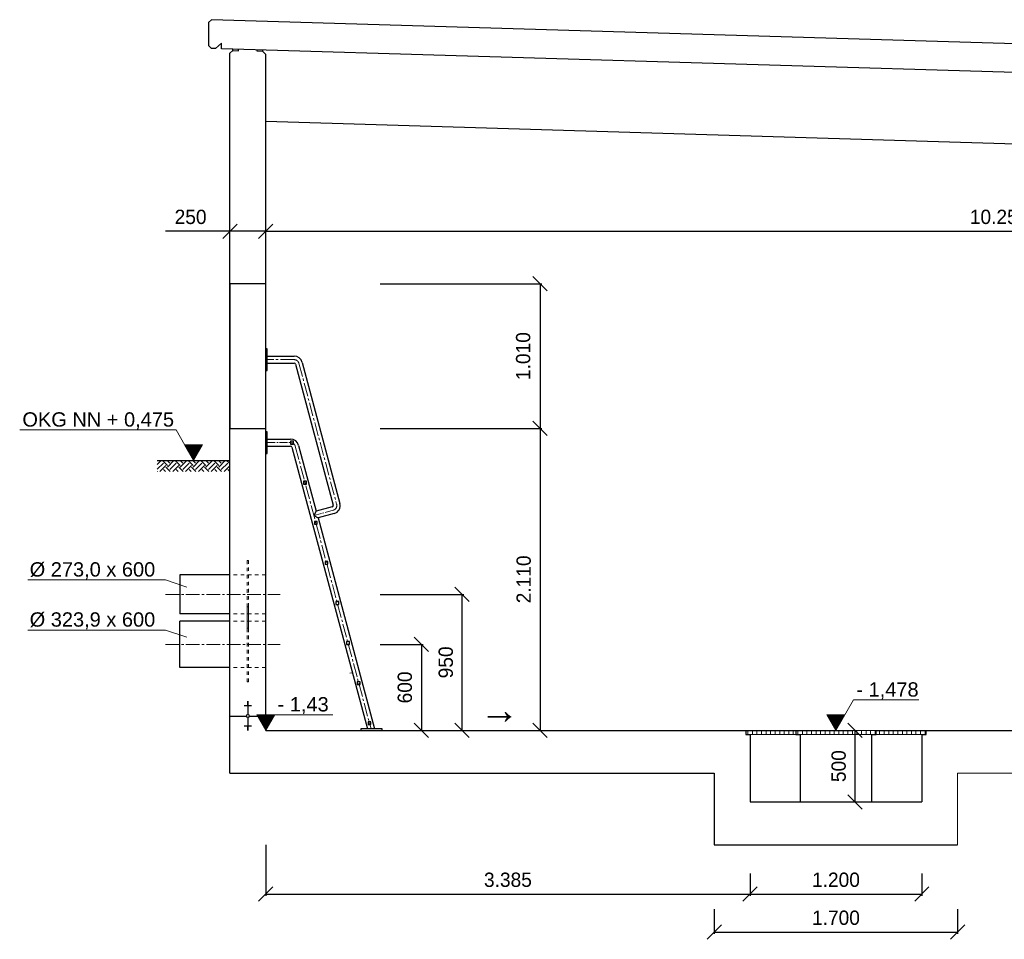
# Model space of a CAD drawing. Header units: millimetres. Extents: x -2065 to 128713, y -54195 to 32418.
# Tile 55 of 61: x 100588 to 107469, y -46287 to -39862. Entities that reach past the tile are written whole.
import ezdxf

# ---------------------------------------------------------------- set-up
doc = ezdxf.new("R2010")
doc.units = ezdxf.units.MM
doc.linetypes.add('JIS_02_1.0', pattern=[2, 1, -1])
doc.linetypes.add('MITTE2', pattern=[28.575, 19.05, -3.175, 3.175, -3.175])
doc.layers.add('Bemaßung', color=7, linetype='Continuous', lineweight=9)
for name, color, linetype in [('Beschriftung', 7, 'Continuous'), ('P-MU150AUSL', 7, 'Continuous'), ('P-MU200AUSL', 7, 'Continuous'), ('POL_Bema', 7, 'Continuous')]:
    doc.layers.add(name, color=color, linetype=linetype)
doc.styles.add('LBB3.5M1000', font='isocp.shx', dxfattribs={"height": 3.5})
doc.dimstyles.new('DIN', dxfattribs={"dimtxt": 2.5, "dimasz": 2.5, "dimexe": 1.25, "dimexo": 0.625, "dimtad": 1, "dimtih": 1, "dimdec": 4, "dimdsep": 46, "dimlunit": 6, "dimtxsty": 'Standard', "dimcen": 2.5, "dimadec": 0, "dimazin": 0, "dimtfac": 1, "dimtdec": 4, "dimtmove": 0, "dimatfit": 3, "dimfxl": 0, "dimtvp": 1, "dimtolj": 1, "dimtzin": 0, "dimarcsym": 0})

# ---------------------------------------------------------------- blocks, each defined once
blk = doc.blocks.new('_Oblique')
at = {"layer": 'POL_Bema', "color": 0, "lineweight": -2}
blk.add_line((-0.5, -0.5), (0.5, 0.5), dxfattribs=at)
blk = doc.blocks.new('*D315')
at = {"layer": 'Bemaßung', "color": 0, "lineweight": -2, "transparency": 16777216}
for p, q in [((102307.5, -45626.7), (102307.5, -45983.6)), ((105692.5, -45826.7), (105692.5, -45983.6)), ((102307.5, -45971.1), (105692.5, -45971.1))]:
    blk.add_line(p, q, dxfattribs=at)
at = {"layer": 'DEFPOINTS', "color": 0, "transparency": 16777216}
for p in [(102307.5, -45126.7), (105692.5, -45326.7), (105692.5, -45971.1)]:
    blk.add_point(p, dxfattribs=at)
at = {"layer": 'Bemaßung', "color": 0, "lineweight": -2, "transparency": 16777216, "xscale": 100, "yscale": 100, "zscale": 100, "rotation": 180}
blk.add_blockref('_Oblique', (102307.5, -45971.1), dxfattribs=at)
at = {"layer": 'Bemaßung', "color": 0, "lineweight": -2, "transparency": 16777216, "xscale": 100, "yscale": 100, "zscale": 100}
blk.add_blockref('_Oblique', (105692.5, -45971.1), dxfattribs=at)
at = {"layer": 'Bemaßung', "color": 0, "transparency": 16777216, "insert": (104000, -45871.1), "char_height": 100, "attachment_point": 5}
blk.add_mtext('\\A1;3.385', dxfattribs=at)
blk = doc.blocks.new('*D316')
at = {"layer": 'Bemaßung', "color": 0, "lineweight": -2, "transparency": 16777216}
for p, q in [((105692.5, -45826.7), (105692.5, -45983.6)), ((106892.5, -45826.7), (106892.5, -45983.6)), ((105692.5, -45971.1), (106892.5, -45971.1))]:
    blk.add_line(p, q, dxfattribs=at)
at = {"layer": 'DEFPOINTS', "color": 0, "transparency": 16777216}
for p in [(105692.5, -45326.7), (106892.5, -45326.7), (106892.5, -45971.1)]:
    blk.add_point(p, dxfattribs=at)
at = {"layer": 'Bemaßung', "color": 0, "lineweight": -2, "transparency": 16777216, "xscale": 100, "yscale": 100, "zscale": 100, "rotation": 180}
blk.add_blockref('_Oblique', (105692.5, -45971.1), dxfattribs=at)
at = {"layer": 'Bemaßung', "color": 0, "lineweight": -2, "transparency": 16777216, "xscale": 100, "yscale": 100, "zscale": 100}
blk.add_blockref('_Oblique', (106892.5, -45971.1), dxfattribs=at)
at = {"layer": 'Bemaßung', "color": 0, "transparency": 16777216, "insert": (106292.5, -45871.1), "char_height": 100, "attachment_point": 5}
blk.add_mtext('\\A1;1.200', dxfattribs=at)
blk = doc.blocks.new('*D332')
at = {"layer": 'Bemaßung', "color": 0, "lineweight": -2, "transparency": 16777216}
for p, q in [((103107.5, -44226.7), (103407.8, -44226.7)), ((103395.3, -44226.7), (103395.3, -44826.7)), ((103207.5, -44826.7), (103407.8, -44826.7))]:
    blk.add_line(p, q, dxfattribs=at)
at = {"layer": 'DEFPOINTS', "color": 0, "transparency": 16777216}
for p in [(102307.5, -44226.7), (102407.5, -44826.7), (103395.3, -44826.7)]:
    blk.add_point(p, dxfattribs=at)
at = {"layer": 'Bemaßung', "color": 0, "lineweight": -2, "transparency": 16777216, "xscale": 100, "yscale": 100, "zscale": 100}
for p, rotation in [((103395.3, -44226.7), 90), ((103395.3, -44826.7), 270)]:
    blk.add_blockref('_Oblique', p, dxfattribs=dict(at, rotation=rotation))
at = {"layer": 'Bemaßung', "color": 0, "transparency": 16777216, "insert": (103280, -44526.7), "char_height": 100, "attachment_point": 5, "rotation": 90}
blk.add_mtext('\\A1;600', dxfattribs=at)
blk = doc.blocks.new('*D333')
at = {"layer": 'Bemaßung', "color": 0, "lineweight": -2, "transparency": 16777216}
for p, q in [((103107.5, -43876.7), (103691.5, -43876.7)), ((103679, -43876.7), (103679, -44826.7)), ((103207.5, -44826.7), (103691.5, -44826.7))]:
    blk.add_line(p, q, dxfattribs=at)
at = {"layer": 'DEFPOINTS', "color": 0, "transparency": 16777216}
for p in [(102307.5, -43876.7), (102407.5, -44826.7), (103679, -44826.7)]:
    blk.add_point(p, dxfattribs=at)
at = {"layer": 'Bemaßung', "color": 0, "lineweight": -2, "transparency": 16777216, "xscale": 100, "yscale": 100, "zscale": 100}
for p, rotation in [((103679, -43876.7), 90), ((103679, -44826.7), 270)]:
    blk.add_blockref('_Oblique', p, dxfattribs=dict(at, rotation=rotation))
at = {"layer": 'Bemaßung', "color": 0, "transparency": 16777216, "insert": (103566.2, -44351.7), "char_height": 100, "attachment_point": 5, "rotation": 90}
blk.add_mtext('\\A1;950', dxfattribs=at)
blk = doc.blocks.new('*D318')
at = {"layer": 'Bemaßung', "color": 0, "lineweight": -2, "transparency": 16777216}
for p, q in [((105442.5, -46076.7), (105442.5, -46249)), ((107142.5, -46076.7), (107142.5, -46249)), ((105442.5, -46236.5), (107142.5, -46236.5))]:
    blk.add_line(p, q, dxfattribs=at)
at = {"layer": 'DEFPOINTS', "color": 0, "transparency": 16777216}
for p in [(105442.5, -45626.7), (107142.5, -45626.7), (107142.5, -46236.5)]:
    blk.add_point(p, dxfattribs=at)
at = {"layer": 'Bemaßung', "color": 0, "lineweight": -2, "transparency": 16777216, "xscale": 100, "yscale": 100, "zscale": 100, "rotation": 180}
blk.add_blockref('_Oblique', (105442.5, -46236.5), dxfattribs=at)
at = {"layer": 'Bemaßung', "color": 0, "lineweight": -2, "transparency": 16777216, "xscale": 100, "yscale": 100, "zscale": 100}
blk.add_blockref('_Oblique', (107142.5, -46236.5), dxfattribs=at)
at = {"layer": 'Bemaßung', "color": 0, "transparency": 16777216, "insert": (106292.5, -46136.5), "char_height": 100, "attachment_point": 5}
blk.add_mtext('\\A1;1.700', dxfattribs=at)
blk = doc.blocks.new('*D320')
at = {"layer": 'Bemaßung', "color": 0, "lineweight": -2, "transparency": 16777216}
for p, q in [((103107.5, -42716.7), (104237.6, -42716.7)), ((104225.1, -42716.7), (104225.1, -44826.7)), ((103107.5, -44826.7), (104237.6, -44826.7))]:
    blk.add_line(p, q, dxfattribs=at)
at = {"layer": 'DEFPOINTS', "color": 0, "transparency": 16777216}
for p in [(102307.5, -42716.7), (102307.5, -44826.7), (104225.1, -44826.7)]:
    blk.add_point(p, dxfattribs=at)
at = {"layer": 'Bemaßung', "color": 0, "lineweight": -2, "transparency": 16777216, "xscale": 100, "yscale": 100, "zscale": 100}
for p, rotation in [((104225.1, -42716.7), 90), ((104225.1, -44826.7), 270)]:
    blk.add_blockref('_Oblique', p, dxfattribs=dict(at, rotation=rotation))
at = {"layer": 'Bemaßung', "color": 0, "transparency": 16777216, "insert": (104110.7, -43771.7), "char_height": 100, "attachment_point": 5, "rotation": 90}
blk.add_mtext('\\A1;2.110', dxfattribs=at)
blk = doc.blocks.new('*D321')
at = {"layer": 'Bemaßung', "color": 0, "lineweight": -2, "transparency": 16777216}
for p, q in [((103107.5, -41706.7), (104237.6, -41706.7)), ((104225.1, -41706.7), (104225.1, -42716.7)), ((103107.5, -42716.7), (104237.6, -42716.7))]:
    blk.add_line(p, q, dxfattribs=at)
at = {"layer": 'DEFPOINTS', "color": 0, "transparency": 16777216}
for p in [(102307.5, -41706.7), (102307.5, -42716.7), (104225.1, -42716.7)]:
    blk.add_point(p, dxfattribs=at)
at = {"layer": 'Bemaßung', "color": 0, "lineweight": -2, "transparency": 16777216, "xscale": 100, "yscale": 100, "zscale": 100}
for p, rotation in [((104225.1, -41706.7), 90), ((104225.1, -42716.7), 270)]:
    blk.add_blockref('_Oblique', p, dxfattribs=dict(at, rotation=rotation))
at = {"layer": 'Bemaßung', "color": 0, "transparency": 16777216, "insert": (104106.9, -42211.7), "char_height": 100, "attachment_point": 5, "rotation": 90}
blk.add_mtext('\\A1;1.010', dxfattribs=at)
blk = doc.blocks.new('*D322')
at = {"layer": 'Bemaßung', "color": 0, "lineweight": -2, "transparency": 16777216}
for p, q in [((105966.4, -44826.7), (106412.6, -44826.7)), ((106425.1, -44826.7), (106425.1, -45326.7)), ((105966.4, -45326.7), (106412.6, -45326.7))]:
    blk.add_line(p, q, dxfattribs=at)
at = {"layer": 'DEFPOINTS', "color": 0, "transparency": 16777216}
for p in [(106466.4, -44826.7), (106425.1, -45326.7), (106466.4, -45326.7)]:
    blk.add_point(p, dxfattribs=at)
at = {"layer": 'Bemaßung', "color": 0, "lineweight": -2, "transparency": 16777216, "xscale": 100, "yscale": 100, "zscale": 100}
for p, rotation in [((106425.1, -44826.7), 90), ((106425.1, -45326.7), 270)]:
    blk.add_blockref('_Oblique', p, dxfattribs=dict(at, rotation=rotation))
at = {"layer": 'Bemaßung', "color": 0, "transparency": 16777216, "insert": (106311.5, -45076.7), "char_height": 100, "attachment_point": 5, "rotation": 90}
blk.add_mtext('\\A1;500', dxfattribs=at)
blk = doc.blocks.new('*D366')
at = {"layer": 'Bemaßung', "color": 0, "lineweight": -2, "transparency": 16777216}
for p, q in [((102307.5, -41339.8), (112557.5, -41339.8)), ((102307.5, -42239.8), (102307.5, -41352.3)), ((112557.5, -41311.2), (112557.5, -41352.3))]:
    blk.add_line(p, q, dxfattribs=at)
at = {"layer": 'DEFPOINTS', "color": 0, "transparency": 16777216}
for p in [(112557.5, -40411.2), (102307.5, -41339.8), (112557.5, -41339.8)]:
    blk.add_point(p, dxfattribs=at)
at = {"layer": 'Bemaßung', "color": 0, "lineweight": -2, "transparency": 16777216, "xscale": 100, "yscale": 100, "zscale": 100, "rotation": 180}
blk.add_blockref('_Oblique', (102307.5, -41339.8), dxfattribs=at)
at = {"layer": 'Bemaßung', "color": 0, "lineweight": -2, "transparency": 16777216, "xscale": 100, "yscale": 100, "zscale": 100}
blk.add_blockref('_Oblique', (112557.5, -41339.8), dxfattribs=at)
at = {"layer": 'Bemaßung', "color": 0, "transparency": 16777216, "insert": (107432.5, -41239.8), "char_height": 100, "attachment_point": 5}
blk.add_mtext('\\A1;10.250', dxfattribs=at)
blk = doc.blocks.new('*D367')
at = {"layer": 'Bemaßung', "color": 0, "lineweight": -2, "transparency": 16777216}
for p, q in [((102057.5, -41339.8), (101607.5, -41339.8)), ((102307.5, -41339.8), (102057.5, -41339.8)), ((102057.5, -41942.6), (102057.5, -41352.3)), ((102307.5, -42239.8), (102307.5, -41352.3))]:
    blk.add_line(p, q, dxfattribs=at)
at = {"layer": 'DEFPOINTS', "color": 0, "transparency": 16777216}
for p in [(102057.5, -41042.6), (102057.5, -41339.8), (102307.5, -41339.8)]:
    blk.add_point(p, dxfattribs=at)
at = {"layer": 'Bemaßung', "color": 0, "lineweight": -2, "transparency": 16777216, "xscale": 100, "yscale": 100, "zscale": 100, "rotation": 180}
blk.add_blockref('_Oblique', (102057.5, -41339.8), dxfattribs=at)
at = {"layer": 'Bemaßung', "color": 0, "lineweight": -2, "transparency": 16777216, "xscale": 100, "yscale": 100, "zscale": 100}
blk.add_blockref('_Oblique', (102307.5, -41339.8), dxfattribs=at)
at = {"layer": 'Bemaßung', "color": 0, "transparency": 16777216, "insert": (101782.5, -41239.8), "char_height": 100, "attachment_point": 5}
blk.add_mtext('\\A1;250', dxfattribs=at)

msp = doc.modelspace()

# ---------------------------------------------------------------- hatches: boundary and pattern name
at = {"lineweight": 5}
h = msp.add_hatch(dxfattribs=at)
h.set_pattern_fill('EARTH', color=256, scale=10, angle=45)
h.set_pattern_definition([(45, (84142.79, -18863.87), (7e-15, 89.80256), [63.5, -63.5]), (45, (84125.95, -18847.03), (7e-15, 89.80256), [63.5, -63.5]), (45, (84109.11, -18830.193), (7e-15, 89.80256), [63.5, -63.5]), (135, (84109.11, -18818.97), (-89.80256, 7e-15), [63.5, -63.5]), (135, (84125.95, -18802.13), (-89.80256, 7e-15), [63.5, -63.5]), (135, (84142.79, -18785.29), (-89.80256, 7e-15), [63.5, -63.5])])
h.paths.add_polyline_path([(101549.78189, -42940.18416), (102054.04953, -42940.18416), (102054.04953, -43017.52722), (101549.78189, -43017.52722)])
at = {"layer": 'Beschriftung', "lineweight": 5}
h = msp.add_hatch(dxfattribs=at)
h.set_pattern_fill('LINE', color=256, scale=2)
h.set_pattern_definition([(0, (101553.6304, -10697.0384), (0, 6.35), [])])
h.paths.add_polyline_path([(101803.6304, -42940.18416), (101740.93684, -42831.59572), (101866.32396, -42831.59572)])
h = msp.add_hatch(dxfattribs=at)
h.set_pattern_fill('LINE', color=256, scale=2)
h.set_pattern_definition([(0, (102057.479, -12583.5384), (0, 6.35), [])])
h.paths.add_polyline_path([(102307.47891, -44826.68416), (102244.78535, -44718.09572), (102370.17248, -44718.09572)])
h = msp.add_hatch(dxfattribs=at)
h.set_pattern_fill('LINE', color=256, scale=2)
h.set_pattern_definition([(0, (106042.479, -12583.5384), (0, 6.35), [])])
h.paths.add_polyline_path([(106292.47891, -44826.68416), (106229.78535, -44718.09572), (106355.17248, -44718.09572)])
at = {"layer": 'Beschriftung', "lineweight": 18}
h = msp.add_hatch(dxfattribs=at)
h.set_pattern_fill('ANSI31', color=256, scale=10, angle=45)
h.set_pattern_definition([(90, (102057.48, -12583.538), (-31.75, 5e-15), [])])
h.paths.add_polyline_path([(105663.47891, -44856.68416), (106921.47891, -44856.68416), (106921.47891, -44826.68416), (105663.47891, -44826.68416)])

# ---------------------------------------------------------------- linework, layer by layer
for p, q in [((101927.53737, -39861.54787), (101907.54637, -39880.94814)), ((101907.54637, -39880.94814), (101907.54637, -40041.68618)), ((114387.42045, -40235.34436), (101927.53737, -39861.54787)), ((101907.54637, -40041.68618), (101927.53737, -40062.28591)), ((101997.47891, -40024.38416), (101957.47891, -40063.18416)), ((101997.47891, -40064.38416), (101997.47891, -40024.38416)), ((101957.47891, -40063.18416), (101927.53737, -40062.28591)), ((114317.47891, -40433.98416), (101997.47891, -40064.38416)), ((102077.46992, -40076.78389), (102057.47891, -40096.18416)), ((102057.47891, -45126.68416), (102057.47891, -40096.18416)), ((102077.46992, -40076.78389), (102077.76965, -40066.79288)), ((102077.46992, -40076.78389), (102077.76965, -40066.79288)), ((102077.46992, -40076.78389), (102117.45193, -40077.98335)), ((102117.45193, -40077.98335), (102117.75166, -40067.99234)), ((102247.50589, -40081.88497), (102247.80563, -40071.89396)), ((102287.48791, -40083.08443), (102247.50589, -40081.88497)), ((102287.48791, -40083.08443), (102287.78764, -40073.09342)), ((102307.47891, -40103.68416), (102287.48791, -40083.08443)), ((102307.47891, -44826.68416), (102307.47891, -40103.68416)), ((112557.47891, -40881.18416), (102307.47891, -40573.68416)), ((101549.78189, -42940.18416), (102057.47891, -42940.18416)), ((102207.47891, -44655.19012), (102157.47891, -44655.19012)), ((102187.47891, -44627.03088), (102177.47891, -44627.03088)), ((102187.47891, -44630.55078), (102177.47891, -44630.55078)), ((102187.47891, -44634.07069), (102177.47891, -44634.07069)), ((102187.47891, -44637.59059), (102177.47891, -44637.59059)), ((102187.47891, -44641.1105), (102177.47891, -44641.1105)), ((102187.47891, -44644.6304), (102177.47891, -44644.6304)), ((102187.47891, -44648.15031), (102177.47891, -44648.15031)), ((102187.47891, -44651.67021), (102177.47891, -44651.67021)), ((102182.47891, -44626.68416), (102182.47891, -44716.33163)), ((102057.47891, -44726.68416), (102172.12638, -44726.68416)), ((102182.47891, -44737.03669), (102182.47891, -44826.68416)), ((102192.83145, -44726.68416), (102307.47891, -44726.68416)), ((102207.47891, -44798.1782), (102157.47891, -44798.1782)), ((102187.47891, -44801.6981), (102177.47891, -44801.6981)), ((102187.47891, -44805.21801), (102177.47891, -44805.21801)), ((102187.47891, -44808.73791), (102177.47891, -44808.73791)), ((102187.47891, -44812.25782), (102177.47891, -44812.25782)), ((102187.47891, -44815.77772), (102177.47891, -44815.77772)), ((102187.47891, -44819.29763), (102177.47891, -44819.29763)), ((102187.47891, -44822.81753), (102177.47891, -44822.81753)), ((102187.47891, -44826.33744), (102177.47891, -44826.33744)), ((102307.47891, -44826.68416), (106012.47891, -44826.68416)), ((105662.47891, -44826.68416), (105662.47891, -44856.68416)), ((105662.47891, -44856.68416), (105692.47891, -44856.68416)), ((105692.47891, -44856.68416), (105692.47891, -45326.68416)), ((106012.47891, -44826.68416), (106012.47891, -44856.68416)), ((106012.47891, -44856.68416), (106042.47891, -44856.68416)), ((106042.47891, -44856.68416), (106042.47891, -45326.68416)), ((106542.47891, -45326.68416), (106542.47891, -44856.68416)), ((106542.47891, -44856.68416), (106572.47891, -44856.68416)), ((106572.47891, -44826.68416), (112557.47891, -44826.68416)), ((106572.47891, -44856.68416), (106572.47891, -44826.68416)), ((106892.47891, -44856.68416), (106892.47891, -45326.68416)), ((106892.47891, -44856.68416), (106922.47891, -44856.68416)), ((106922.47891, -44856.68416), (106922.47891, -44826.68416)), ((102057.47891, -45126.68416), (105442.47891, -45126.68416)), ((105442.47891, -45126.68416), (105442.47891, -45626.68416)), ((105692.47891, -45326.68416), (106892.47891, -45326.68416)), ((105442.47891, -45626.68416), (107142.47891, -45626.68416))]:
    msp.add_line(p, q)
at = {"linetype": 'MITTE2', "lineweight": 18, "ltscale": 5}
for p, q in [((102506.2747, -42236.68416), (102307.47891, -42236.68416)), ((102539.26106, -42261.99549), (102803.16481, -43246.89768)), ((102514.26106, -42841.99549), (103043.3773, -44816.68416)), ((101607.47891, -43876.68416), (102407.47891, -43876.68416)), ((101607.47891, -44226.68416), (102407.47891, -44226.68416))]:
    msp.add_line(p, q, dxfattribs=at)
at = {"linetype": 'MITTE2', "lineweight": 18, "ltscale": 3}
for p, q in [((102317.47891, -42816.68416), (102481.2747, -42816.68416)), ((102779.01711, -43288.72272), (102643.67816, -43324.98668))]:
    msp.add_line(p, q, dxfattribs=at)
at = {"linetype": 'JIS_02_1.0', "lineweight": 18, "ltscale": 25}
for p, q in [((102307.47891, -43740.18416), (102057.47891, -43740.18416)), ((102177.47891, -43964.73416), (102177.47891, -44488.63416)), ((102187.47891, -43964.73416), (102177.47891, -43964.73416)), ((102187.47891, -43964.73416), (102187.47891, -44488.63416)), ((102307.47891, -44013.18416), (102057.47891, -44013.18416)), ((102307.47891, -44064.73416), (102057.47891, -44064.73416)), ((102307.47891, -44388.63416), (102057.47891, -44388.63416)), ((102187.47891, -44488.63416), (102177.47891, -44488.63416))]:
    msp.add_line(p, q, dxfattribs=at)
at = {"lineweight": 18}
msp.add_line((102913.41701, -44424.97419), (102894.37644, -44426.65231), dxfattribs=at)
at = {"lineweight": 5}
for q in [(112957.47891, -45126.68416), (107142.47891, -45626.68416)]:
    msp.add_line((107142.47891, -45126.68416), q, dxfattribs=at)
msp.add_lwpolyline([(102057.47891, -42716.68416), (102307.47891, -42716.68416), (102307.47891, -41706.68416), (102057.47891, -41706.68416)], close=True)
at = {"linetype": 'JIS_02_1.0', "lineweight": 18, "ltscale": 25}
msp.add_lwpolyline([(102187.47891, -44113.18416), (102187.47891, -43640.18416), (102177.47891, -43640.18416), (102177.47891, -44113.18416)], close=True, dxfattribs=at)
msp.add_circle((102182.47891, -44726.68416), 10.35253)
at = {"linetype": 'MITTE2', "lineweight": 18, "ltscale": 3}
for centre, start, end in [((102506.2747, -42270.83416), 15, 90), ((102481.2747, -42850.83416), 15, 90), ((102770.17844, -43255.73635), 285, 15)]:
    msp.add_arc(centre, 34.15, start, end, dxfattribs=at)
at = {"layer": 'Beschriftung'}
for p, q in [((102317.47891, -42212.53416), (102506.2747, -42212.53416)), ((102317.47891, -42260.83416), (102506.2747, -42260.83416)), ((102515.93395, -42268.24597), (102779.8377, -43253.14816)), ((102562.58817, -42255.74501), (102826.49192, -43240.6472)), ((102317.47891, -42792.53416), (102481.2747, -42792.53416)), ((102317.47891, -42840.83416), (102481.2747, -42840.83416)), ((102490.93395, -42848.24597), (103018.37538, -44816.68416)), ((102537.58817, -42835.74501), (102660.75479, -43295.40909)), ((102772.76663, -43265.39561), (102660.75479, -43295.40909)), ((102660.75479, -43295.40909), (102643.67816, -43324.98668)), ((102643.67816, -43324.98668), (102673.25575, -43342.06331)), ((102785.26759, -43312.04983), (102673.25575, -43342.06331)), ((102673.25575, -43342.06331), (103068.37922, -44816.68416))]:
    msp.add_line(p, q, dxfattribs=at)
at = {"layer": 'Beschriftung', "lineweight": 5}
for p, q in [((101681.09857, -42727.95281), (100588.16313, -42727.95281)), ((101803.6304, -42940.18416), (101681.09857, -42727.95281)), ((101866.32396, -42831.59572), (101740.93684, -42831.59572)), ((101740.93684, -42831.59572), (101803.6304, -42940.18416)), ((101803.6304, -42940.18416), (101866.32396, -42831.59572)), ((101607.47891, -43775.58002), (100644.02711, -43775.58002)), ((101607.47891, -43775.58002), (101755.51373, -43825.88128)), ((101607.47891, -44125.58002), (100644.02711, -44125.58002)), ((101607.47891, -44125.58002), (101755.51373, -44175.88128)), ((106292.47891, -44826.68416), (106415.01074, -44614.45281)), ((106415.01074, -44614.45281), (106871.61319, -44614.45281)), ((102370.17248, -44718.09572), (102244.78535, -44718.09572)), ((102244.78535, -44718.09572), (102307.47891, -44826.68416)), ((102307.47891, -44826.68416), (102370.17248, -44718.09572)), ((102370.17248, -44718.09572), (102775.75813, -44718.09572)), ((106355.17248, -44718.09572), (106229.78535, -44718.09572)), ((106229.78535, -44718.09572), (106292.47891, -44826.68416))]:
    msp.add_line(p, q, dxfattribs=at)
at = {"layer": 'Beschriftung'}
for points in [[(102307.47891, -42311.68416), (102317.47891, -42311.68416), (102317.47891, -42161.68416), (102307.47891, -42161.68416)], [(102307.47891, -42891.68416), (102317.47891, -42891.68416), (102317.47891, -42741.68416), (102307.47891, -42741.68416)], [(102481.2747, -42826.68416), (102501.2747, -42826.68416), (102501.2747, -42806.68416), (102481.2747, -42806.68416)], [(102572.50469, -43106.68416), (102592.50469, -43106.68416), (102592.50469, -43086.68416), (102572.50469, -43086.68416)], [(102647.53046, -43386.68416), (102667.53046, -43386.68416), (102667.53046, -43366.68416), (102647.53046, -43366.68416)], [(102722.55623, -43666.68416), (102742.55623, -43666.68416), (102742.55623, -43646.68416), (102722.55623, -43646.68416)], [(102797.58201, -43946.68416), (102817.58201, -43946.68416), (102817.58201, -43926.68416), (102797.58201, -43926.68416)], [(102872.60778, -44226.68416), (102892.60778, -44226.68416), (102892.60778, -44206.68416), (102872.60778, -44206.68416)], [(102947.63356, -44506.68416), (102967.63356, -44506.68416), (102967.63356, -44486.68416), (102947.63356, -44486.68416)], [(103022.65933, -44786.68416), (103042.65933, -44786.68416), (103042.65933, -44766.68416), (103022.65933, -44766.68416)], [(102971.05679, -44826.68416), (103121.05679, -44826.68416), (103121.05679, -44816.68416), (102971.05679, -44816.68416)]]:
    msp.add_lwpolyline(points, close=True, dxfattribs=at)
at = {"layer": 'Beschriftung', "lineweight": 18}
msp.add_lwpolyline([(105663.47891, -44856.68416), (106921.47891, -44856.68416), (106921.47891, -44826.68416), (105663.47891, -44826.68416)], close=True, dxfattribs=at)
at = {"layer": 'Beschriftung'}
for centre, radius, start, end in [((102506.2747, -42270.83416), 58.3, 15, 90), ((102506.2747, -42270.83416), 10, 15, 90), ((102481.2747, -42850.83416), 58.3, 15, 90), ((102481.2747, -42850.83416), 10, 15, 90), ((102770.17844, -43255.73635), 10, 285, 15), ((102770.17844, -43255.73635), 58.3, 285, 15)]:
    msp.add_arc(centre, radius, start, end, dxfattribs=at)
at = {"layer": 'P-MU150AUSL', "linetype": 'Continuous', "ltscale": 10}
for p, q in [((102057.47891, -43740.18416), (101707.47891, -43740.18416)), ((101707.47891, -43740.18416), (101707.47891, -44013.18416)), ((102057.47891, -44013.18416), (101707.47891, -44013.18416))]:
    msp.add_line(p, q, dxfattribs=at)
at = {"layer": 'P-MU200AUSL', "ltscale": 100}
for p, q in [((102057.47891, -44064.73416), (101707.47891, -44064.73416)), ((101707.47891, -44388.63416), (101707.47891, -44064.73416)), ((102057.47891, -44388.63416), (101707.47891, -44388.63416))]:
    msp.add_line(p, q, dxfattribs=at)

# ---------------------------------------------------------------- texts
at = {"layer": 'Beschriftung', "attachment_point": 1, "style": 'LBB3.5M1000'}
for s, width, insert, char_height in [('{\\fArial|b0|i0|c0|p34;OKG NN + 0,475}', 1084.3058702, (100607.04101, -42604.4876), 100), ('{\\fArial|b0|i0|c0|p34;%%C 273,0 x 600}', 884.5236077, (100657.82115, -43652.1148), 100), ('{\\fArial|b0|i0|c0|p34;%%C 323,9 x 600}', 884.5236077, (100657.82115, -44002.1148), 100), ('{\\fArial|b0|i0|c0|p34;- 1,478}', 884.5236077, (106435.2144, -44490.9876), 100), ('{\\fArial|b0|i0|c0|p34;- 1,43}', 884.5236077, (102390.37613, -44594.63051), 100), ('{\\fArial|b0|i0|c0|p34;→}', 295.0734938, (103800.43541, -44580.39793), 200)]:
    msp.add_mtext_dynamic_manual_height_columns(s, width=width, gutter_width=17.5, heights=[0], dxfattribs=dict(at, insert=insert, char_height=char_height))

# ---------------------------------------------------------------- dimensions: what is measured, and where the dimension line sits
at = {"layer": 'Bemaßung'}
for base, p1, p2, override, picture, middle in [((112557.47891, -41339.75822), (102307.47891, -41339.75822), (112557.47891, -40411.18416), {"dimscale": 10, "dimtxt": 10, "dimasz": 10, "dimexo": 90, "dimgap": 5, "dimdec": 2, "dimblk1": 'Oblique', "dimblk2": 'Oblique', "dimsah": 1, "dimtdec": 2, "dimtmove": 2}, '*D366', (107432.47891, -41239.75822)), ((102057.47891, -41339.75822), (102307.47891, -41339.75822), (102057.47891, -41042.61707), {"dimscale": 10, "dimtxt": 10, "dimasz": 10, "dimexo": 90, "dimgap": 5, "dimdec": 2, "dimblk1": 'Oblique', "dimblk2": 'Oblique', "dimsah": 1, "dimtdec": 2, "dimtmove": 0}, '*D367', (101782.47891, -41239.75822)), ((105692.47891, -45971.12246), (102307.47891, -45126.68416), (105692.47891, -45326.68416), {"dimscale": 10, "dimtxt": 10, "dimasz": 10, "dimexo": 50, "dimgap": 5, "dimdec": 2, "dimblk1": 'Oblique', "dimblk2": 'Oblique', "dimsah": 1, "dimtdec": 2, "dimtmove": 2}, '*D315', (103999.97891, -45871.12246)), ((106892.47891, -45971.12246), (105692.47891, -45326.68416), (106892.47891, -45326.68416), {"dimscale": 10, "dimtxt": 10, "dimasz": 10, "dimexo": 50, "dimgap": 5, "dimdec": 2, "dimblk1": 'Oblique', "dimblk2": 'Oblique', "dimsah": 1, "dimtdec": 2, "dimtmove": 2}, '*D316', (106292.47891, -45871.12246)), ((107142.47891, -46236.53443), (105442.47891, -45626.68416), (107142.47891, -45626.68416), {"dimscale": 10, "dimtxt": 10, "dimasz": 10, "dimexo": 45, "dimgap": 5, "dimdec": 2, "dimblk1": 'Oblique', "dimblk2": 'Oblique', "dimsah": 1, "dimtdec": 2, "dimtmove": 2}, '*D318', (106292.47891, -46136.53443))]:
    dim = msp.add_linear_dim(base=base, p1=p1, p2=p2, dimstyle='DIN', override=override, dxfattribs=at)
    dim.commit()
    dim.dimension.update_dxf_attribs({"geometry": picture, "text_midpoint": middle})
for base, p1, p2, override, picture, middle in [((104225.12024, -42716.68416), (102307.47891, -41706.68416), (102307.47891, -42716.68416), {"dimscale": 10, "dimtxt": 10, "dimasz": 10, "dimexo": 80, "dimgap": 5, "dimdec": 2, "dimblk1": 'Oblique', "dimblk2": 'Oblique', "dimsah": 1, "dimtdec": 2, "dimtmove": 2}, '*D321', (104106.88943, -42211.68416)), ((104225.12024, -44826.68416), (102307.47891, -42716.68416), (102307.47891, -44826.68416), {"dimscale": 10, "dimtxt": 10, "dimasz": 10, "dimexo": 80, "dimgap": 5, "dimdec": 2, "dimblk1": 'Oblique', "dimblk2": 'Oblique', "dimsah": 1, "dimtdec": 2, "dimtmove": 2}, '*D320', (104110.73988, -43771.68416)), ((103679.0413, -44826.68416), (102307.47891, -43876.68416), (102407.47891, -44826.68416), {"dimscale": 10, "dimtxt": 10, "dimasz": 10, "dimexo": 80, "dimgap": 5, "dimdec": 2, "dimblk1": 'Oblique', "dimblk2": 'Oblique', "dimsah": 1, "dimtdec": 2, "dimtmove": 2}, '*D333', (103566.19404, -44351.68416)), ((103395.32186, -44826.68416), (102307.47891, -44226.68416), (102407.47891, -44826.68416), {"dimscale": 10, "dimtxt": 10, "dimasz": 10, "dimexo": 80, "dimgap": 5, "dimdec": 2, "dimblk1": 'Oblique', "dimblk2": 'Oblique', "dimsah": 1, "dimtdec": 2, "dimtmove": 2}, '*D332', (103280.04585, -44526.68416)), ((106425.09281, -45326.68416), (106466.37302, -44826.68416), (106466.37302, -45326.68416), {"dimscale": 10, "dimtxt": 10, "dimasz": 10, "dimexo": 50, "dimgap": 5, "dimdec": 2, "dimblk1": 'Oblique', "dimblk2": 'Oblique', "dimsah": 1, "dimtdec": 2, "dimtmove": 2}, '*D322', (106311.51096, -45076.68416))]:
    dim = msp.add_linear_dim(base=base, p1=p1, p2=p2, angle=90, dimstyle='DIN', override=override, dxfattribs=at)
    dim.commit()
    dim.dimension.update_dxf_attribs({"geometry": picture, "text_midpoint": middle, "dimtype": 160})

doc.saveas('drawing.dxf')
